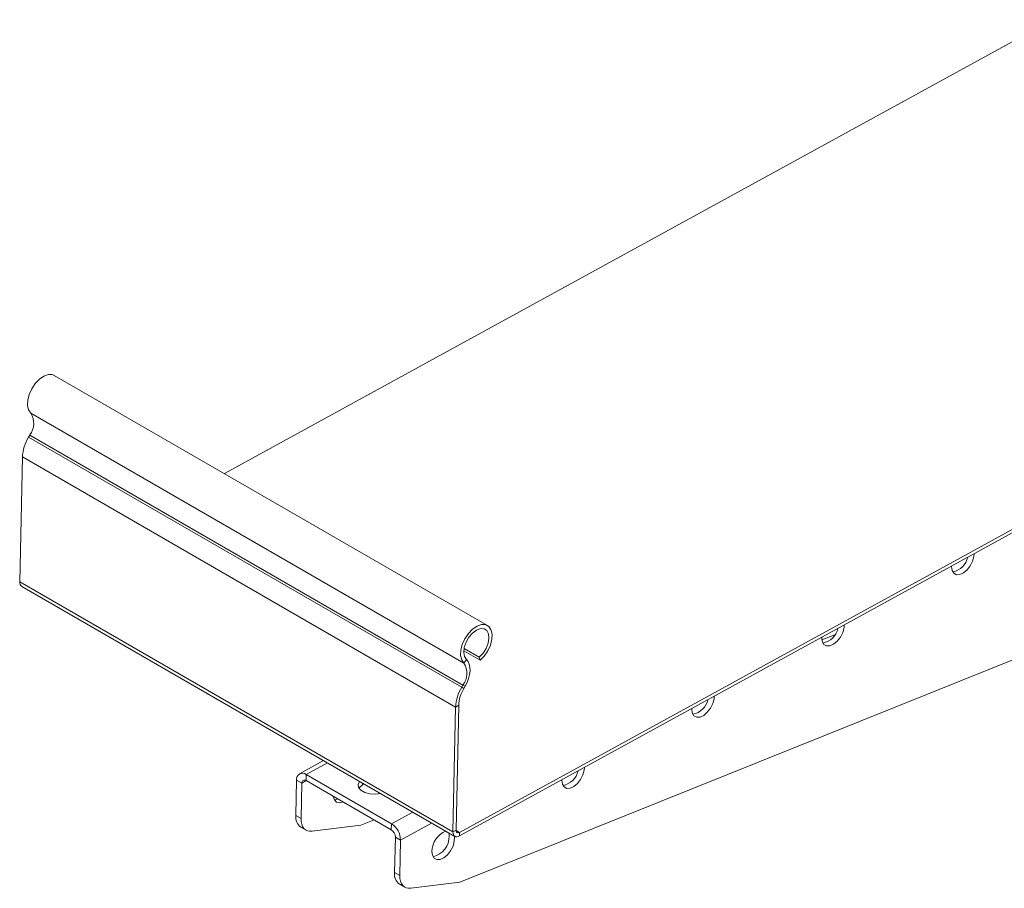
# Model space of a CAD drawing. Header units: millimetres. Extents: x 331 to 1422, y -285 to 997.
# Tile 1 of 11: x 370 to 571, y -183 to -6. Entities that reach past the tile are written whole.
import ezdxf

# ---------------------------------------------------------------- set-up
doc = ezdxf.new("R2010")
doc.units = ezdxf.units.MM

msp = doc.modelspace()

# ---------------------------------------------------------------- linework, layer by layer
at = {"color": 7, "linetype": 'Continuous', "lineweight": 15}
for p, q in [((411.74, -98.67), (580.67, -6.03)), ((459.66, -172.62), (669.04, -57.8)), ((459.68, -171.88), (669.06, -57.05)), ((465.41, -129.65), (377.02, -78.63)), ((372.22, -86.33), (460.61, -137.35)), ((372, -90.79), (371.75, -91.22)), ((371.75, -91.22), (460.14, -142.24)), ((372, -90.79), (460.39, -141.81)), ((370.51, -95.27), (369.96, -120.76)), ((370.51, -95.27), (458.9, -146.3)), ((459.74, -182.05), (665.96, -99.14)), ((369.96, -120.76), (458.35, -171.79)), ((370.36, -121.67), (458.75, -172.7)), ((536.26, -131.55), (533.63, -132.6)), ((460.63, -134.34), (463.74, -136.14)), ((460.56, -134.85), (463.89, -136.77)), ((460.61, -137.35), (461.11, -136.61)), ((463.89, -136.77), (463.74, -136.14)), ((460.39, -141.81), (460.14, -142.24)), ((460.14, -142.24), (460.59, -142.5)), ((460.84, -142.07), (460.39, -141.81)), ((460.84, -142.07), (460.59, -142.5)), ((458.9, -146.3), (458.35, -171.79)), ((459.53, -145.95), (458.9, -146.3)), ((459.53, -145.95), (458.99, -171.44)), ((431.97, -157.24), (427.06, -159.94)), ((428.41, -160.07), (428.38, -161.31)), ((428.41, -160.07), (445.8, -170.11)), ((426.3, -168.43), (426.45, -161.2)), ((426.45, -161.2), (427.51, -161.81)), ((427.36, -169.05), (427.51, -161.81)), ((428.38, -161.31), (445.78, -171.35)), ((440.24, -162.01), (439.91, -162.19)), ((426.3, -168.43), (427.36, -169.05)), ((439.58, -170.42), (429.6, -171.65)), ((442.28, -169.33), (439.58, -170.42)), ((445.8, -170.11), (445.78, -171.35)), ((427.33, -170.83), (428.39, -171.44)), ((457.61, -172.63), (457.56, -172.01)), ((458.35, -171.79), (458.99, -171.44)), ((459.68, -171.88), (459.66, -172.62)), ((446.61, -172.83), (446.45, -180.07)), ((447.67, -173.45), (446.61, -172.83)), ((447.67, -173.45), (447.51, -180.68)), ((446.45, -180.07), (447.51, -180.68)), ((447.49, -182.46), (448.55, -183.07)), ((449.75, -183.29), (459.74, -182.05))]:
    msp.add_line(p, q, dxfattribs=at)
at = {"color": 8, "linetype": 'Continuous', "lineweight": 15}
for p, q in [((428.41, -160.07), (432.75, -157.69)), ((427.51, -161.81), (428.41, -161.32)), ((439.91, -162.19), (439.92, -161.83)), ((445.8, -170.11), (450.15, -167.73)), ((447.67, -173.45), (454.01, -169.97)), ((458.99, -171.48), (459.68, -171.88))]:
    msp.add_line(p, q, dxfattribs=at)
at = {"color": 7, "linetype": 'Continuous', "lineweight": 15, "flags": 128}
for points in [[(377.02, -78.63), (376.61, -78.47), (375.8, -78.45), (374.9, -78.77), (373.99, -79.4), (373.14, -80.28), (372.42, -81.35), (371.89, -82.52), (371.59, -83.69), (371.54, -84.78), (371.76, -85.68), (372.22, -86.33)], [(560.11, -117.53), (560.11, -117.61), (560.22, -118.41), (560.56, -118.99), (561.1, -119.29), (561.79, -119.26), (562.54, -118.92), (563.28, -118.3), (563.92, -117.47), (564.4, -116.52), (564.67, -115.55), (564.71, -115.02)], [(463.89, -136.77), (464.74, -135.89), (465.46, -134.82), (465.99, -133.65), (466.29, -132.48), (466.34, -131.4), (466.12, -130.49), (465.66, -129.84), (465, -129.49), (464.19, -129.48), (463.29, -129.8), (462.37, -130.42), (461.52, -131.31), (460.8, -132.38), (460.27, -133.55), (459.97, -134.72), (459.93, -135.8), (460.15, -136.7), (460.61, -137.35)], [(463.74, -136.14), (464.5, -135.33), (465.12, -134.35), (465.54, -133.28), (465.71, -132.25), (465.62, -131.36), (465.27, -130.69), (464.71, -130.32), (463.98, -130.29), (463.16, -130.6), (462.35, -131.21), (461.61, -132.07), (461.03, -133.08), (460.67, -134.15), (460.55, -135.16), (460.71, -136.01), (461.11, -136.61)], [(533.61, -132.07), (533.6, -132.15), (533.71, -132.95), (534.05, -133.53), (534.6, -133.83), (535.28, -133.8), (536.03, -133.46), (536.77, -132.84), (537.41, -132.01), (537.89, -131.06), (538.16, -130.09), (538.2, -129.55)], [(461.11, -136.61), (461.45, -137.02), (461.69, -137.55), (461.83, -138.18), (461.85, -138.9), (461.75, -139.67), (461.55, -140.47), (461.24, -141.28), (460.84, -142.07)], [(507.1, -146.61), (507.1, -146.69), (507.2, -147.49), (507.54, -148.07), (508.09, -148.36), (508.77, -148.34), (509.52, -148), (510.26, -147.38), (510.91, -146.55), (511.39, -145.6), (511.65, -144.62), (511.69, -144.09)], [(480.59, -161.15), (480.59, -161.22), (480.69, -162.03), (481.04, -162.61), (481.58, -162.9), (482.26, -162.88), (483.02, -162.54), (483.75, -161.92), (484.4, -161.09), (484.88, -160.13), (485.14, -159.16), (485.18, -158.63)], [(439.29, -161.46), (439.29, -161.47), (438.99, -162.08), (439.09, -162.71), (439.57, -163.29), (440.37, -163.75), (441.39, -164.04), (442.52, -164.11), (443.61, -163.96), (443.61, -163.96)], [(439.91, -162.19), (439.26, -162.71), (439.16, -162.84)], [(435.93, -165.67), (435.25, -165.83), (434.63, -165.7), (434.18, -165.25), (433.95, -164.55), (433.94, -164.52)], [(434.87, -165.06), (434.54, -165.17), (434.16, -165.22)], [(427.36, -169.05), (427.39, -169.65), (427.5, -170.2), (427.68, -170.67), (427.95, -171.07), (428.28, -171.37), (428.67, -171.57), (429.12, -171.66), (429.6, -171.65)], [(454.08, -175.76), (454.18, -176.56), (454.53, -177.14), (455.07, -177.44), (455.76, -177.41), (456.51, -177.07), (457.25, -176.45), (457.89, -175.62), (458.37, -174.67), (458.63, -173.7), (458.65, -172.82), (458.62, -172.62)], [(458.35, -171.79), (458.37, -172.08), (458.44, -172.33), (458.56, -172.54), (458.72, -172.68), (458.92, -172.77), (459.15, -172.79), (459.4, -172.74), (459.66, -172.62)], [(458.99, -171.44), (459, -171.59), (459.04, -171.73), (459.1, -171.83), (459.18, -171.91), (459.29, -171.95), (459.41, -171.96), (459.54, -171.94), (459.68, -171.88)], [(447.51, -180.68), (447.54, -181.29), (447.65, -181.83), (447.84, -182.31), (448.1, -182.7), (448.43, -183), (448.82, -183.2), (449.27, -183.3), (449.75, -183.29)]]:
    msp.add_lwpolyline(points, dxfattribs=at)
at = {"color": 7, "linetype": 'Continuous', "lineweight": 15}
for centre, radius, start, end in [((368.99, -88.4), 3.83, 321.588, 32.7579), ((379.25, -95.73), 8.75, 148.9858, 177.0204), ((559.59, -114.87), 3.91, 281.0355, 347.2999), ((370.89, -120.9), 0.933, 171.3341, 235.4487), ((533.09, -129.41), 3.91, 281.0354, 347.2995), ((457.38, -139.43), 3.83, 321.588, 32.7579), ((467.64, -146.75), 8.75, 148.9858, 177.0204), ((466.96, -146.34), 7.44, 148.9854, 177.0209), ((506.58, -143.94), 3.91, 281.0372, 347.2978), ((427.66, -161.03), 1.22, 51.9777, 188.0027), ((480.07, -158.48), 3.91, 281.0334, 347.3015), ((428.05, -161.74), 0.541, 51.9793, 188.0015), ((428.8, -168.77), 2.53, 172.3353, 234.446), ((443.6, -173.53), 4.06, 1.1442, 57.2119), ((444.8, -172.87), 1.81, 1.144, 57.2115), ((458.69, -175.86), 4.61, 113.0991, 178.7454), ((453.28, -172.65), 4.33, 283.7365, 0.2509), ((448.95, -180.4), 2.53, 172.3353, 234.446)]:
    msp.add_arc(centre, radius, start, end, dxfattribs=at)

doc.saveas('drawing.dxf')
